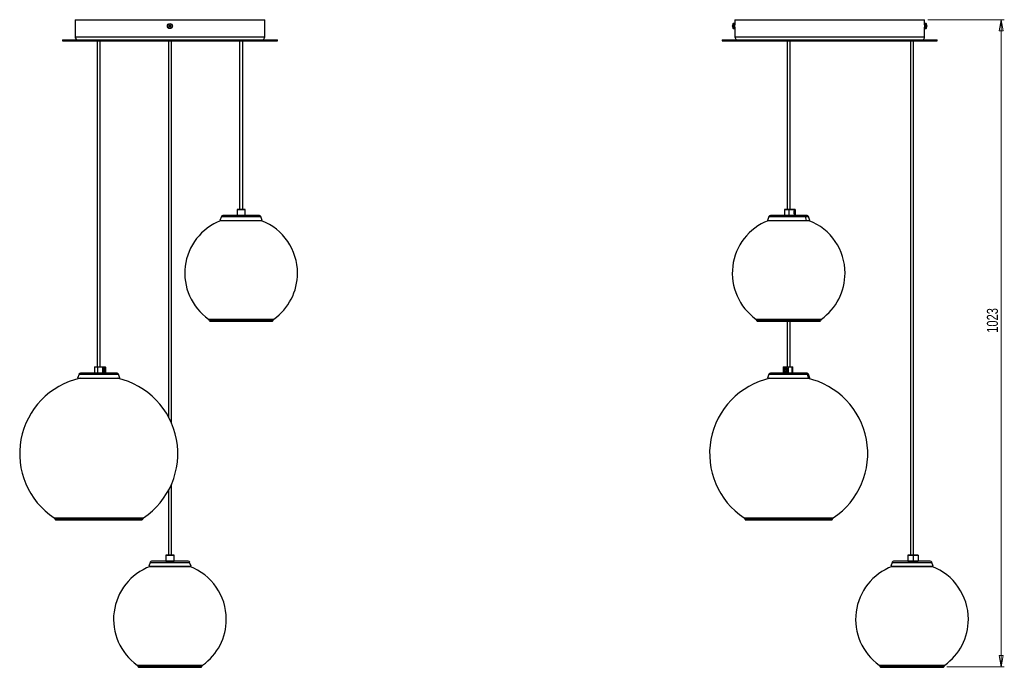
# Model space of a CAD drawing. Header units: millimetres. Extents: x 465 to 997, y 319 to 722.
# Tile 1 of 3: x 465 to 777, y 319 to 524. Entities that reach past the tile are written whole.
import ezdxf

# ---------------------------------------------------------------- set-up
doc = ezdxf.new("R2010")
doc.units = ezdxf.units.MM
doc.styles.add('SLDTEXTSTYLE0', font='TXT', dxfattribs={"width": 0.75})
doc.dimstyles.new('SLDDIMSTYLE0', dxfattribs={"dimtxt": 3.5, "dimasz": 3.556, "dimexe": 0, "dimexo": 0.0625, "dimgap": 0.875, "dimtad": 1, "dimdec": 0, "dimlfac": 5, "dimrnd": 1e-09, "dimzin": 12, "dimdsep": 46, "dimtxsty": 'SLDTEXTSTYLE0', "dimblk1": 'CLOSED', "dimblk2": 'CLOSED', "dimsah": 1, "dimcen": 0.09, "dimadec": 0, "dimazin": 3, "dimtfac": 1, "dimtdec": 0, "dimtofl": 0, "dimtmove": 0, "dimatfit": 3, "dimldrblk": 'CLOSED', "dimfxl": 0, "dimfrac": 2, "dimtolj": 1, "dimtzin": 12, "dimarcsym": 0})

# ---------------------------------------------------------------- blocks, each defined once
blk = doc.blocks.new('_Closed')
at = {"color": 0, "linetype": 'ByBlock', "lineweight": -2}
for p, q in [((-1, 0.166667), (0, 0)), ((-1, 0.166667), (-1, -0.166667)), ((0, 0), (-1, -0.166667)), ((0, 0), (-1, 0))]:
    blk.add_line(p, q, dxfattribs=at)
blk = doc.blocks.new('_D')
at = {"color": 7, "linetype": 'Continuous', "lineweight": 0}
for p, q in [((752.58, 523.74), (776.78, 523.74)), ((775.78, 523.74), (775.78, 319.12)), ((758.6, 319.12), (776.78, 319.12))]:
    blk.add_line(p, q, dxfattribs=at)
at = {"color": 7, "linetype": 'Continuous', "lineweight": 18, "xscale": 3.556, "yscale": 3.556}
for p, rotation in [((775.78, 523.74, 21.69), 90.0000000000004), ((775.78, 319.12, 21.69), 270.0000000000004)]:
    blk.add_blockref('_Closed', p, dxfattribs=dict(at, rotation=rotation))
at = {"color": 7, "linetype": 'Continuous', "lineweight": 18, "insert": (771.27, 424.74), "char_height": 3.5, "attachment_point": 1, "rotation": 90, "style": 'SLDTEXTSTYLE0'}
blk.add_mtext('1023', dxfattribs=at)

msp = doc.modelspace()

# ---------------------------------------------------------------- linework, layer by layer
at = {"color": 7, "linetype": 'Continuous', "lineweight": 25}
for p, q in [((482.89, 523.74), (482.89, 518.34)), ((482.89, 523.74), (542.89, 523.74)), ((542.89, 518.34), (542.89, 523.74)), ((691.58, 523.74), (691.58, 522.14)), ((691.58, 523.74), (751.58, 523.74)), ((751.58, 522.14), (751.58, 523.74)), ((512.69, 521.69), (512.53, 521.54)), ((512.55, 521.96), (512.7, 521.79)), ((512.67, 521.39), (512.84, 521.54)), ((512.83, 521.95), (512.68, 521.81)), ((512.68, 521.68), (512.82, 521.53)), ((512.85, 521.93), (512.7, 522.1)), ((512.94, 521.54), (513.09, 521.38)), ((513.11, 522.08), (512.95, 521.93)), ((512.95, 521.52), (513.1, 521.66)), ((513.11, 521.8), (512.97, 521.95)), ((513.09, 521.78), (513.25, 521.93)), ((513.24, 521.52), (513.09, 521.68)), ((690.8, 521.93), (690.8, 521.94)), ((690.8, 521.79), (690.8, 521.78)), ((690.8, 521.68), (690.8, 521.78)), ((690.8, 521.54), (690.8, 521.54)), ((690.8, 521.54), (690.8, 521.54)), ((691.4, 522.54), (691.1, 522.54)), ((691.1, 520.94), (691.4, 520.94)), ((691.4, 521.15), (691.4, 522.54)), ((691.4, 520.94), (691.4, 521.15)), ((691.58, 522.14), (691.44, 522.14)), ((691.44, 521.34), (691.58, 521.34)), ((691.58, 521.34), (691.58, 518.34)), ((751.62, 522.14), (751.58, 522.14)), ((751.58, 521.34), (751.62, 521.34)), ((751.58, 518.34), (751.58, 521.34)), ((751.97, 522.54), (751.66, 522.54)), ((751.66, 522.54), (751.66, 520.94)), ((751.66, 520.94), (751.97, 520.94)), ((752.27, 521.94), (752.27, 521.93)), ((752.27, 521.77), (752.27, 521.81)), ((752.27, 521.77), (752.27, 521.67)), ((752.27, 521.54), (752.27, 521.55)), ((752.27, 521.54), (752.27, 521.54)), ((478.89, 517.34), (478.89, 517.04)), ((478.89, 517.34), (546.89, 517.34)), ((478.89, 517.04), (546.89, 517.04)), ((489.89, 517.04), (489.89, 413.93)), ((490.87, 413.93), (490.87, 517.04)), ((512.4, 517.04), (512.4, 398.21)), ((513.38, 396.2), (513.38, 517.04)), ((534.92, 517.04), (534.92, 463.77)), ((535.9, 463.77), (535.9, 517.04)), ((546.89, 517.04), (546.89, 517.34)), ((687.58, 517.34), (687.58, 517.04)), ((687.58, 517.34), (755.58, 517.34)), ((687.58, 517.04), (755.58, 517.04)), ((708.09, 517.04), (708.09, 463.77)), ((709.07, 463.77), (709.07, 517.04)), ((747.09, 517.04), (747.09, 354.43)), ((748.07, 354.43), (748.07, 517.04)), ((755.58, 517.04), (755.58, 517.34)), ((529.17, 461.5), (528.71, 460.25)), ((541.2, 461.81), (529.62, 461.81)), ((534.11, 463.75), (534.11, 461.83)), ((534.13, 463.77), (536.69, 463.77)), ((536.71, 461.83), (536.71, 463.75)), ((542.1, 460.25), (541.65, 461.5)), ((702.34, 461.5), (701.89, 460.25)), ((713.38, 461.81), (702.79, 461.81)), ((707.28, 463.75), (707.28, 461.83)), ((707.3, 463.77), (708.64, 463.77)), ((708.64, 463.77), (710.27, 463.77)), ((710.29, 463.75), (708.64, 463.75)), ((708.64, 463.75), (708.64, 461.83)), ((708.64, 461.83), (710.29, 461.83)), ((710.27, 463.77), (710.29, 463.75)), ((710.27, 463.77), (710.59, 463.77)), ((710.27, 461.81), (710.29, 461.83)), ((710.29, 463.75), (710.29, 461.83)), ((710.62, 463.75), (710.29, 463.75)), ((710.29, 461.83), (710.62, 461.83)), ((710.4, 463.42), (710.4, 463.42)), ((710.41, 462.12), (710.43, 462.16)), ((710.49, 463), (710.42, 463)), ((710.42, 462.59), (710.49, 462.59)), ((710.44, 463.49), (710.43, 463.49)), ((710.45, 463.49), (710.44, 463.49)), ((710.59, 463.77), (710.62, 463.75)), ((710.59, 461.81), (710.62, 461.83)), ((710.62, 463.75), (710.62, 461.83)), ((714.38, 461.81), (713.38, 461.81)), ((713.76, 461.5), (714.13, 460.25)), ((715.28, 460.25), (714.83, 461.5)), ((528.71, 460.25), (528.9, 460.19)), ((528.71, 460.25), (542.1, 460.25)), ((528.9, 460.19), (541.92, 460.19)), ((541.92, 460.19), (542.1, 460.25)), ((701.89, 460.25), (702.08, 460.19)), ((701.89, 460.25), (714.13, 460.25)), ((702.08, 460.19), (713.98, 460.19)), ((713.98, 460.19), (714.13, 460.25)), ((713.98, 460.19), (715.09, 460.19)), ((714.13, 460.25), (715.28, 460.25)), ((715.09, 460.19), (715.28, 460.25)), ((525.58, 428.39), (545.24, 428.39)), ((698.75, 428.39), (718.42, 428.39)), ((708.09, 428.39), (708.09, 413.93)), ((709.07, 413.93), (709.07, 428.39)), ((484.13, 411.65), (483.68, 410.41)), ((496.17, 411.97), (484.58, 411.97)), ((489.08, 413.91), (489.08, 411.99)), ((489.1, 413.93), (490.01, 413.93)), ((491.58, 413.91), (490, 413.91)), ((490, 413.91), (490, 411.99)), ((490, 411.99), (491.58, 411.99)), ((490.01, 413.93), (491.57, 413.93)), ((491.57, 413.93), (491.58, 413.91)), ((491.57, 413.93), (492.45, 413.93)), ((491.57, 411.97), (491.58, 411.99)), ((491.58, 413.91), (491.58, 411.99)), ((492.47, 413.91), (491.58, 413.91)), ((491.58, 411.99), (492.47, 411.99)), ((491.87, 413.57), (491.87, 413.57)), ((492.12, 413.15), (491.93, 413.15)), ((491.93, 412.74), (492.12, 412.74)), ((492.03, 413.65), (492.01, 413.65)), ((492.45, 413.93), (492.47, 413.91)), ((492.45, 411.97), (492.47, 411.99)), ((492.47, 413.91), (492.47, 411.99)), ((497.07, 410.41), (496.62, 411.65)), ((702.34, 411.65), (701.89, 410.41)), ((713.98, 411.97), (702.79, 411.97)), ((706.89, 413.93), (706.86, 413.91)), ((708.43, 413.91), (706.86, 413.91)), ((706.86, 413.91), (706.86, 411.99)), ((706.86, 411.99), (708.43, 411.99)), ((706.89, 411.97), (706.86, 411.99)), ((706.89, 413.93), (708.42, 413.93)), ((707.38, 413.57), (707.37, 413.57)), ((707.81, 413.15), (707.48, 413.15)), ((707.48, 412.74), (707.81, 412.74)), ((707.65, 413.65), (707.65, 413.65)), ((707.84, 413.61), (707.79, 413.63)), ((708.42, 413.93), (709.53, 413.93)), ((708.42, 413.93), (708.43, 413.91)), ((708.42, 411.97), (708.43, 411.99)), ((709.54, 413.91), (708.43, 413.91)), ((708.43, 413.91), (708.43, 411.99)), ((708.43, 411.99), (709.54, 411.99)), ((709.53, 413.93), (709.86, 413.93)), ((709.54, 413.91), (709.54, 411.99)), ((709.88, 411.99), (709.88, 413.91)), ((714.38, 411.97), (713.98, 411.97)), ((714.4, 411.65), (714.82, 410.41)), ((715.28, 410.41), (714.83, 411.65)), ((483.68, 410.41), (483.87, 410.34)), ((483.68, 410.41), (497.07, 410.41)), ((483.87, 410.34), (496.88, 410.34)), ((496.88, 410.34), (497.07, 410.41)), ((701.89, 410.41), (702.08, 410.34)), ((701.89, 410.41), (714.82, 410.41)), ((702.08, 410.34), (714.64, 410.34)), ((714.64, 410.34), (714.82, 410.41)), ((714.64, 410.34), (715.09, 410.34)), ((714.82, 410.41), (715.28, 410.41)), ((715.09, 410.34), (715.28, 410.41)), ((513.38, 354.43), (513.38, 376.86)), ((512.4, 374.85), (512.4, 354.43)), ((476.79, 365.57), (503.97, 365.57)), ((694.99, 365.57), (722.17, 365.57)), ((506.65, 352.15), (506.2, 350.91)), ((518.68, 352.47), (507.1, 352.47)), ((511.59, 354.41), (511.59, 352.49)), ((511.61, 354.43), (514.17, 354.43)), ((514.19, 352.49), (514.19, 354.41)), ((519.59, 350.91), (519.13, 352.15)), ((741.34, 352.15), (740.89, 350.91)), ((753.38, 352.47), (741.79, 352.47)), ((746.28, 354.41), (746.28, 352.49)), ((746.3, 354.43), (747.91, 354.43)), ((747.91, 354.43), (749.49, 354.43)), ((747.91, 354.41), (747.91, 352.49)), ((749.51, 354.41), (747.91, 354.41)), ((747.91, 352.49), (749.51, 352.49)), ((749.49, 354.43), (749.51, 354.41)), ((749.49, 352.47), (749.51, 352.49)), ((749.51, 354.41), (749.51, 352.49)), ((754.28, 350.91), (753.83, 352.15)), ((506.2, 350.91), (506.38, 350.84)), ((506.2, 350.91), (519.59, 350.91)), ((506.38, 350.84), (519.4, 350.84)), ((519.4, 350.84), (519.59, 350.91)), ((740.89, 350.91), (741.08, 350.84)), ((740.89, 350.91), (754.28, 350.91)), ((741.08, 350.84), (754.09, 350.84)), ((754.09, 350.84), (754.28, 350.91)), ((503.06, 318.96), (522.72, 318.96)), ((737.75, 318.96), (757.42, 318.96))]:
    msp.add_line(p, q, dxfattribs=at)
at = {"color": 8, "linetype": 'Continuous', "lineweight": 25}
for p, q in [((691.04, 521.18), (691.04, 522.51)), ((691.04, 520.97), (691.04, 521.18)), ((691.1, 521.15), (691.1, 522.54)), ((691.1, 520.94), (691.1, 521.15)), ((691.44, 522.14), (691.44, 521.45)), ((691.44, 521.45), (691.44, 521.34)), ((751.62, 521.34), (751.62, 522.14)), ((751.97, 522.54), (751.97, 520.94)), ((752.03, 522.51), (752.03, 520.97)), ((482.89, 518.34), (542.89, 518.34)), ((691.58, 518.34), (751.58, 518.34)), ((529.17, 461.5), (541.65, 461.5)), ((536.71, 463.75), (534.11, 463.75)), ((534.11, 461.83), (536.71, 461.83)), ((702.34, 461.5), (713.76, 461.5)), ((708.64, 463.75), (707.28, 463.75)), ((707.28, 461.83), (708.64, 461.83)), ((713.76, 461.5), (714.83, 461.5)), ((525.07, 429.05), (545.75, 429.05)), ((545.43, 428.54), (525.39, 428.54)), ((698.24, 429.05), (709.18, 429.05)), ((709.16, 428.54), (698.57, 428.54)), ((718.6, 428.54), (709.16, 428.54)), ((709.18, 429.05), (718.93, 429.05)), ((484.13, 411.65), (496.62, 411.65)), ((490, 413.91), (489.08, 413.91)), ((489.08, 411.99), (490, 411.99)), ((702.34, 411.65), (714.4, 411.65)), ((709.88, 413.91), (709.54, 413.91)), ((709.54, 411.99), (709.88, 411.99)), ((714.4, 411.65), (714.83, 411.65)), ((476.26, 366.22), (502.74, 366.22)), ((502.44, 365.72), (476.6, 365.72)), ((504.15, 365.72), (502.44, 365.72)), ((502.74, 366.22), (504.49, 366.22)), ((694.47, 366.22), (701.77, 366.22)), ((701.93, 365.72), (694.81, 365.72)), ((701.77, 366.22), (722.7, 366.22)), ((722.36, 365.72), (701.93, 365.72)), ((506.65, 352.15), (519.13, 352.15)), ((514.19, 354.41), (511.59, 354.41)), ((511.59, 352.49), (514.19, 352.49)), ((741.34, 352.15), (753.83, 352.15)), ((747.91, 354.41), (746.28, 354.41)), ((746.28, 352.49), (747.91, 352.49)), ((502.55, 319.62), (523.23, 319.62)), ((522.91, 319.12), (502.87, 319.12)), ((737.24, 319.62), (747.8, 319.62)), ((747.79, 319.12), (737.57, 319.12)), ((757.6, 319.12), (747.79, 319.12)), ((747.8, 319.62), (757.93, 319.62))]:
    msp.add_line(p, q, dxfattribs=at)
at = {"color": 7, "linetype": 'Continuous', "lineweight": 25, "flags": 128}
for points in [[(710.32, 462.79), (710.33, 463.02), (710.35, 463.22), (710.38, 463.38), (710.41, 463.48), (710.45, 463.51), (710.49, 463.48), (710.53, 463.38), (710.56, 463.22), (710.58, 463.02), (710.58, 462.79), (710.58, 462.57), (710.56, 462.37), (710.53, 462.21), (710.49, 462.11), (710.45, 462.07), (710.41, 462.11), (710.38, 462.21), (710.35, 462.37), (710.33, 462.57), (710.32, 462.79)], [(490, 413.91), (490, 413.91), (490, 413.91), (490, 413.92), (490, 413.92), (490, 413.92), (490, 413.92), (490, 413.93), (490.01, 413.93)], [(490, 411.99), (490, 411.98), (490, 411.98), (490, 411.97), (490, 411.97), (490, 411.97), (490, 411.97), (490, 411.97), (490.01, 411.97)], [(491.67, 412.95), (491.69, 413.17), (491.74, 413.37), (491.82, 413.53), (491.92, 413.63), (492.03, 413.67), (492.14, 413.63), (492.24, 413.53), (492.31, 413.37), (492.37, 413.17), (492.38, 412.95), (492.37, 412.72), (492.31, 412.52), (492.24, 412.36), (492.14, 412.26), (492.03, 412.23), (491.92, 412.26), (491.82, 412.36), (491.74, 412.52), (491.69, 412.72), (491.67, 412.95)], [(491.93, 413.15), (491.89, 413.14), (491.86, 413.09), (491.84, 413.03), (491.83, 412.95), (491.84, 412.87), (491.86, 412.8), (491.89, 412.75), (491.93, 412.74)], [(491.92, 412.27), (491.92, 412.27), (492.04, 412.25), (492.15, 412.3), (492.24, 412.43), (492.31, 412.61), (492.35, 412.83), (492.35, 413.06), (492.31, 413.28), (492.31, 413.31)], [(492.12, 413.61), (492.04, 413.64), (492.01, 413.65)], [(492.12, 412.74), (492.16, 412.75), (492.19, 412.8), (492.21, 412.87), (492.22, 412.95), (492.21, 413.03), (492.19, 413.09), (492.16, 413.14), (492.12, 413.15)], [(707.02, 412.95), (707.05, 413.17), (707.14, 413.37), (707.28, 413.53), (707.45, 413.63), (707.65, 413.67), (707.84, 413.63), (708.01, 413.53), (708.15, 413.37), (708.24, 413.17), (708.27, 412.95), (708.24, 412.72), (708.15, 412.52), (708.01, 412.36), (707.84, 412.26), (707.65, 412.23), (707.45, 412.26), (707.28, 412.36), (707.14, 412.52), (707.05, 412.72), (707.02, 412.95)], [(707.05, 412.95), (707.08, 412.72), (707.18, 412.52), (707.32, 412.36), (707.51, 412.27), (707.71, 412.25), (707.9, 412.3), (708.07, 412.43), (708.19, 412.61), (708.26, 412.83), (708.26, 413.06), (708.19, 413.28), (708.15, 413.35)]]:
    msp.add_lwpolyline(points, dxfattribs=at)
at = {"color": 7, "linetype": 'Continuous', "lineweight": 25}
for radius in [0.8, 0.771]:
    msp.add_circle((512.89, 521.74), radius, dxfattribs=at)
for centre, radius, start, end in [((514.7, 523.43), 2.88, 221.0569, 225.1616), ((514.58, 519.93), 2.88, 131.0569, 135.1616), ((512.89, 521.74), 0.202, 163.7962, 192.4223), ((512.89, 521.74), 0.17, 95.8681, 170.3504), ((512.89, 521.74), 0.17, 170.3504, 185.8681), ((512.89, 521.74), 0.17, 185.8681, 260.3504), ((512.89, 521.74), 0.202, 253.7962, 282.4223), ((512.89, 521.74), 0.202, 73.7962, 102.4223), ((512.89, 521.74), 0.17, 260.3504, 275.8681), ((512.89, 521.74), 0.17, 80.3504, 95.8681), ((512.89, 521.74), 0.17, 275.8681, 350.3504), ((512.89, 521.74), 0.17, 5.8681, 80.3504), ((512.89, 521.74), 0.17, 350.3504, 5.8681), ((512.89, 521.74), 0.202, 343.7962, 12.4223), ((511.2, 523.55), 2.88, 311.0569, 315.1616), ((511.08, 520.04), 2.88, 41.0569, 45.1616), ((692.08, 521.74), 1.3, 143.6416, 171.0688), ((691.45, 521.8), 0.658, 154.6373, 168.6782), ((691.52, 521.66), 0.737, 156.1041, 169.4128), ((691.45, 521.65), 0.658, 154.6373, 168.6782), ((691.52, 521.82), 0.737, 190.5872, 203.8959), ((692.08, 521.74), 1.3, 188.9312, 216.3584), ((691.52, 521.68), 0.737, 190.5872, 203.8959), ((691.61, 522.01), 0.766, 174.3662, 185.6338), ((691.52, 521.45), 0.671, 173.9822, 186.0178), ((691.1, 522.47), 0.072, 90, 143.6416), ((691.1, 521.01), 0.072, 216.3584, 270), ((691.44, 522.18), 0.04, 180, 270), ((691.44, 521.3), 0.04, 90, 180), ((661.59, 521.74), 30, 359.2453, 0.764), ((751.62, 522.18), 0.04, 270, 0), ((751.62, 521.3), 0.04, 0, 90), ((751.97, 522.47), 0.072, 36.3584, 90), ((751.97, 521.01), 0.072, 270, 323.6416), ((750.98, 521.74), 1.3, 8.9312, 36.3584), ((750.98, 521.74), 1.3, 323.6416, 351.0688), ((751.69, 521.8), 0.589, 12.1094, 26.9015), ((751.37, 521.99), 0.849, 354.6491, 5.3509), ((751.47, 521.66), 0.806, 10.0472, 22.7982), ((751.69, 521.65), 0.589, 12.1094, 26.9015), ((751.47, 521.81), 0.806, 337.2018, 349.9528), ((751.47, 521.68), 0.806, 337.2018, 349.9528), ((751.63, 521.43), 0.588, 353.5711, 6.4289), ((483.89, 518.34), 1, 180, 270), ((541.89, 518.34), 1, 270, 0), ((692.58, 518.34), 1, 180, 270), ((750.58, 518.34), 1, 270, 0), ((529.62, 461.33), 0.48, 90, 160), ((534.13, 463.75), 0.02, 90, 180), ((534.13, 461.83), 0.02, 180, 270), ((536.69, 463.75), 0.02, 0, 90), ((536.69, 461.83), 0.02, 270, 0), ((541.2, 461.33), 0.48, 20, 90), ((702.79, 461.33), 0.48, 90, 160), ((707.3, 463.75), 0.02, 90, 180), ((707.3, 461.83), 0.02, 180, 270), ((708.52, 463.76), 0.121, 357.6283, 7.1481), ((708.52, 461.83), 0.121, 352.8519, 2.3717), ((710.87, 462.79), 0.492, 154.9893, 205.0107), ((710.26, 462.29), 0.258, 311.617, 358.8652), ((710.04, 462.79), 0.492, 334.9893, 25.0107), ((713.36, 461.4), 0.41, 13.1423, 86.4414), ((714.38, 461.33), 0.48, 20, 90), ((535.41, 443.58), 17.83, 111.3341, 234.5468), ((535.41, 443.58), 17.83, 0, 68.6659), ((708.58, 443.58), 17.83, 111.3341, 234.5468), ((708.58, 443.58), 17.83, 0, 68.6659), ((535.41, 443.58), 17.83, 305.4532, 0), ((708.58, 443.58), 17.83, 305.4532, 0), ((524.6, 428.4), 0.8, 10.3534, 54.5468), ((525.58, 428.58), 0.19, 190.3534, 270), ((545.24, 428.58), 0.19, 270, 349.6466), ((546.21, 428.4), 0.8, 125.4532, 169.6466), ((697.78, 428.4), 0.8, 10.3534, 54.5468), ((698.75, 428.58), 0.19, 190.3534, 270), ((718.42, 428.58), 0.19, 270, 349.6466), ((719.39, 428.4), 0.8, 125.4532, 169.6466), ((484.58, 411.49), 0.48, 90, 160), ((489.1, 413.91), 0.02, 90, 180), ((489.1, 411.99), 0.02, 180, 270), ((496.17, 411.49), 0.48, 20, 90), ((702.79, 411.49), 0.48, 90, 160), ((707.8, 412.96), 0.75, 140.13, 180.7431), ((707.51, 412.95), 0.209, 96.4563, 263.5437), ((707.94, 412.95), 0.216, 111.9556, 248.0444), ((707.79, 412.95), 0.209, 276.4563, 83.5437), ((709.53, 413.91), 0.018, 352.7162, 80.1011), ((709.53, 411.98), 0.018, 279.8989, 7.2838), ((709.86, 413.91), 0.02, 0, 90), ((709.86, 411.99), 0.02, 270, 0), ((713.97, 411.52), 0.45, 17.3371, 88.7802), ((714.38, 411.49), 0.48, 20, 90), ((489.76, 386.53), 24.39, 102.5568, 236.3868), ((490.99, 386.53), 24.39, 303.6132, 77.4432), ((707.97, 386.53), 24.39, 102.5568, 236.3868), ((709.2, 386.53), 24.39, 303.6132, 77.4432), ((475.82, 365.55), 0.8, 12.1738, 56.3868), ((476.79, 365.76), 0.19, 192.1738, 270), ((503.97, 365.76), 0.19, 270, 347.8262), ((504.93, 365.55), 0.8, 123.6132, 167.8262), ((694.03, 365.55), 0.8, 12.1738, 56.3868), ((694.99, 365.76), 0.19, 192.1738, 270), ((722.17, 365.76), 0.19, 270, 347.8262), ((723.14, 365.55), 0.8, 123.6132, 167.8262), ((507.1, 351.99), 0.48, 90, 160), ((511.61, 354.41), 0.02, 90, 180), ((511.61, 352.49), 0.02, 180, 270), ((514.17, 354.41), 0.02, 0, 90), ((514.17, 352.49), 0.02, 270, 0), ((518.68, 351.99), 0.48, 20, 90), ((741.79, 351.99), 0.48, 90, 160), ((746.3, 354.41), 0.02, 90, 180), ((746.3, 352.49), 0.02, 180, 270), ((747.89, 354.41), 0.024, 348.7514, 39.7024), ((747.89, 352.48), 0.024, 320.2976, 11.2486), ((753.38, 351.99), 0.48, 20, 90), ((512.89, 334.15), 17.83, 110.6078, 234.5468), ((512.89, 334.15), 17.83, 0, 69.3922), ((747.58, 334.15), 17.83, 110.6078, 234.5468), ((747.58, 334.15), 17.83, 0, 69.3922), ((512.89, 334.15), 17.83, 305.4532, 0), ((747.58, 334.15), 17.83, 305.4532, 0), ((502.09, 318.97), 0.8, 10.3534, 54.5468), ((503.06, 319.15), 0.19, 190.3534, 270), ((522.72, 319.15), 0.19, 270, 349.6466), ((523.7, 318.97), 0.8, 125.4532, 169.6466), ((736.78, 318.97), 0.8, 10.3534, 54.5468), ((737.75, 319.15), 0.19, 190.3534, 270), ((757.42, 319.15), 0.19, 270, 349.6466), ((758.39, 318.97), 0.8, 125.4532, 169.6466)]:
    msp.add_arc(centre, radius, start, end, dxfattribs=at)
for points, knots in [([(751.58, 522.14), (751.58, 522.14), (751.58, 522.14), (751.58, 522.12), (751.58, 522.05), (751.58, 521.95), (751.58, 521.84), (751.58, 521.77), (751.58, 521.74)], [0, 0, 0, 0, 0.006886, 0.221535, 0.436185, 0.650851, 0.865524, 1, 1, 1, 1]), ([(751.58, 521.74), (751.58, 521.69), (751.58, 521.6), (751.58, 521.48), (751.58, 521.39), (751.58, 521.34), (751.58, 521.34), (751.58, 521.34)], [0, 0, 0, 0, 0.214825, 0.429649, 0.644485, 0.859329, 1, 1, 1, 1]), ([(710.32, 463), (710.32, 462.93), (710.32, 462.77), (710.34, 462.52), (710.37, 462.4), (710.38, 462.34)], [0, 0, 0, 0, 0.316967, 0.686432, 1, 1, 1, 1]), ([(710.38, 462.34), (710.37, 462.39), (710.36, 462.48), (710.34, 462.66), (710.33, 462.87), (710.34, 463.09), (710.36, 463.28), (710.38, 463.37), (710.4, 463.42)], [0, 0, 0, 0, 0.158458, 0.31818, 0.480792, 0.647474, 0.8216, 1, 1, 1, 1]), ([(710.37, 462.27), (710.38, 462.25), (710.4, 462.2), (710.42, 462.21), (710.43, 462.22)], [0, 0, 0, 0, 0.545875, 1, 1, 1, 1]), ([(710.54, 462.41), (710.53, 462.39), (710.52, 462.31), (710.49, 462.23), (710.46, 462.19), (710.42, 462.22), (710.4, 462.29), (710.39, 462.34), (710.38, 462.34)], [0, 0, 0, 0, 0.108428, 0.323088, 0.537749, 0.75241, 0.96707, 1, 1, 1, 1]), ([(710.49, 463.46), (710.48, 463.48), (710.45, 463.51), (710.42, 463.47), (710.4, 463.43), (710.4, 463.42)], [0, 0, 0, 0, 0.408028, 0.915282, 1, 1, 1, 1]), ([(710.43, 462.15), (710.44, 462.17), (710.45, 462.18), (710.46, 462.2), (710.46, 462.2)], [0, 0, 0, 0, 0.99934, 1, 1, 1, 1]), ([(710.43, 462.2), (710.43, 462.2), (710.45, 462.2), (710.47, 462.2), (710.48, 462.2)], [0, 0, 0, 0, 0.498525, 1, 1, 1, 1]), ([(710.48, 462.26), (710.5, 462.29), (710.52, 462.32), (710.53, 462.39), (710.54, 462.41)], [0, 0, 0, 0, 0.6782146, 1, 1, 1, 1]), ([(710.49, 463.46), (710.51, 463.42), (710.53, 463.35), (710.56, 463.16), (710.57, 462.94), (710.57, 462.72), (710.56, 462.54), (710.54, 462.45), (710.54, 462.41)], [0, 0, 0, 0, 0.1842489, 0.3686359, 0.5459765, 0.7187431, 0.887797, 1, 1, 1, 1]), ([(491.67, 412.91), (491.68, 412.83), (491.7, 412.66), (491.81, 412.45), (491.94, 412.34), (492.09, 412.36), (492.19, 412.46), (492.24, 412.54), (492.25, 412.56)], [0, 0, 0, 0, 0.178731, 0.367527, 0.55919, 0.747834, 0.939014, 1, 1, 1, 1]), ([(491.84, 412.49), (491.81, 412.54), (491.76, 412.63), (491.72, 412.82), (491.7, 413.03), (491.73, 413.24), (491.78, 413.43), (491.84, 413.52), (491.87, 413.57)], [0, 0, 0, 0, 0.158458, 0.31818, 0.480792, 0.647474, 0.8216, 1, 1, 1, 1]), ([(492.25, 412.56), (492.24, 412.54), (492.2, 412.47), (492.13, 412.38), (492.03, 412.34), (491.93, 412.37), (491.87, 412.44), (491.84, 412.49), (491.84, 412.49)], [0, 0, 0, 0, 0.108428, 0.323088, 0.537749, 0.75241, 0.96707, 1, 1, 1, 1]), ([(492.13, 413.61), (492.1, 413.63), (492.02, 413.66), (491.93, 413.62), (491.88, 413.58), (491.87, 413.57)], [0, 0, 0, 0, 0.408028, 0.915282, 1, 1, 1, 1]), ([(492.01, 413.64), (492, 413.64), (491.96, 413.64), (491.92, 413.62), (491.89, 413.59), (491.87, 413.57)], [0, 0, 0, 0, 0.286128, 0.724978, 1, 1, 1, 1]), ([(491.95, 412.25), (491.98, 412.25), (492.06, 412.26), (492.17, 412.36), (492.26, 412.53), (492.31, 412.69), (492.32, 412.8), (492.32, 412.82)], [0, 0, 0, 0, 0.196659, 0.439252, 0.681881, 0.924471, 1, 1, 1, 1]), ([(492, 412.35), (492.01, 412.35), (492.02, 412.35), (492.04, 412.35), (492.05, 412.35)], [0, 0, 0, 0, 0.498525, 1, 1, 1, 1]), ([(492.29, 413.33), (492.29, 413.36), (492.26, 413.45), (492.2, 413.55), (492.15, 413.59), (492.13, 413.61)], [0, 0, 0, 0, 0.216715, 0.718349, 1, 1, 1, 1]), ([(492.13, 413.61), (492.17, 413.57), (492.24, 413.5), (492.31, 413.31), (492.34, 413.09), (492.34, 412.87), (492.3, 412.69), (492.27, 412.6), (492.25, 412.56)], [0, 0, 0, 0, 0.184249, 0.368636, 0.545977, 0.718743, 0.887797, 1, 1, 1, 1]), ([(707.31, 412.49), (707.27, 412.54), (707.18, 412.63), (707.1, 412.82), (707.08, 413.03), (707.12, 413.24), (707.21, 413.43), (707.32, 413.52), (707.37, 413.57)], [0, 0, 0, 0, 0.158458, 0.31818, 0.480792, 0.647474, 0.8216, 1, 1, 1, 1]), ([(707.28, 412.45), (707.28, 412.44), (707.33, 412.37), (707.46, 412.3), (707.6, 412.24), (707.68, 412.25), (707.69, 412.25)], [0, 0, 0, 0, 0.0455183, 0.481462, 0.9174238, 1, 1, 1, 1]), ([(708.04, 412.56), (708.02, 412.54), (707.96, 412.47), (707.83, 412.38), (707.66, 412.34), (707.48, 412.37), (707.37, 412.44), (707.32, 412.49), (707.31, 412.49)], [0, 0, 0, 0, 0.108428, 0.323088, 0.537749, 0.75241, 0.96707, 1, 1, 1, 1]), ([(707.83, 413.61), (707.77, 413.63), (707.63, 413.66), (707.47, 413.62), (707.39, 413.58), (707.38, 413.57)], [0, 0, 0, 0, 0.408028, 0.915282, 1, 1, 1, 1]), ([(707.63, 412.35), (707.64, 412.35), (707.64, 412.35), (707.65, 412.35), (707.66, 412.35)], [0, 0, 0, 0, 0.501475, 1, 1, 1, 1]), ([(707.66, 412.37), (707.7, 412.37), (707.82, 412.36), (707.96, 412.46), (708.02, 412.54), (708.04, 412.56)], [0, 0, 0, 0, 0.308134, 0.832674, 1, 1, 1, 1]), ([(708.22, 413.22), (708.18, 413.29), (708.12, 413.42), (707.97, 413.55), (707.87, 413.6), (707.83, 413.61)], [0, 0, 0, 0, 0.381047, 0.777439, 1, 1, 1, 1]), ([(707.83, 413.61), (707.89, 413.57), (708.01, 413.5), (708.14, 413.31), (708.2, 413.09), (708.2, 412.87), (708.13, 412.69), (708.07, 412.6), (708.04, 412.56)], [0, 0, 0, 0, 0.184249, 0.368636, 0.545977, 0.718743, 0.887797, 1, 1, 1, 1])]:
    msp.add_open_spline(points, degree=3, knots=knots, dxfattribs=at)

# ---------------------------------------------------------------- dimensions: what is measured, and where the dimension line sits
at = {"color": 7, "linetype": 'Continuous', "lineweight": 18}
dim = msp.add_linear_dim(base=(775.78, 319.12), p1=(751.58, 523.74), p2=(757.6, 319.12), angle=90, dimstyle='SLDDIMSTYLE0', dxfattribs=at)
dim.commit()
dim.dimension.update_dxf_attribs({"geometry": '_D', "text_midpoint": (775.78, 429.92), "dimtype": 160})

doc.saveas('drawing.dxf')
